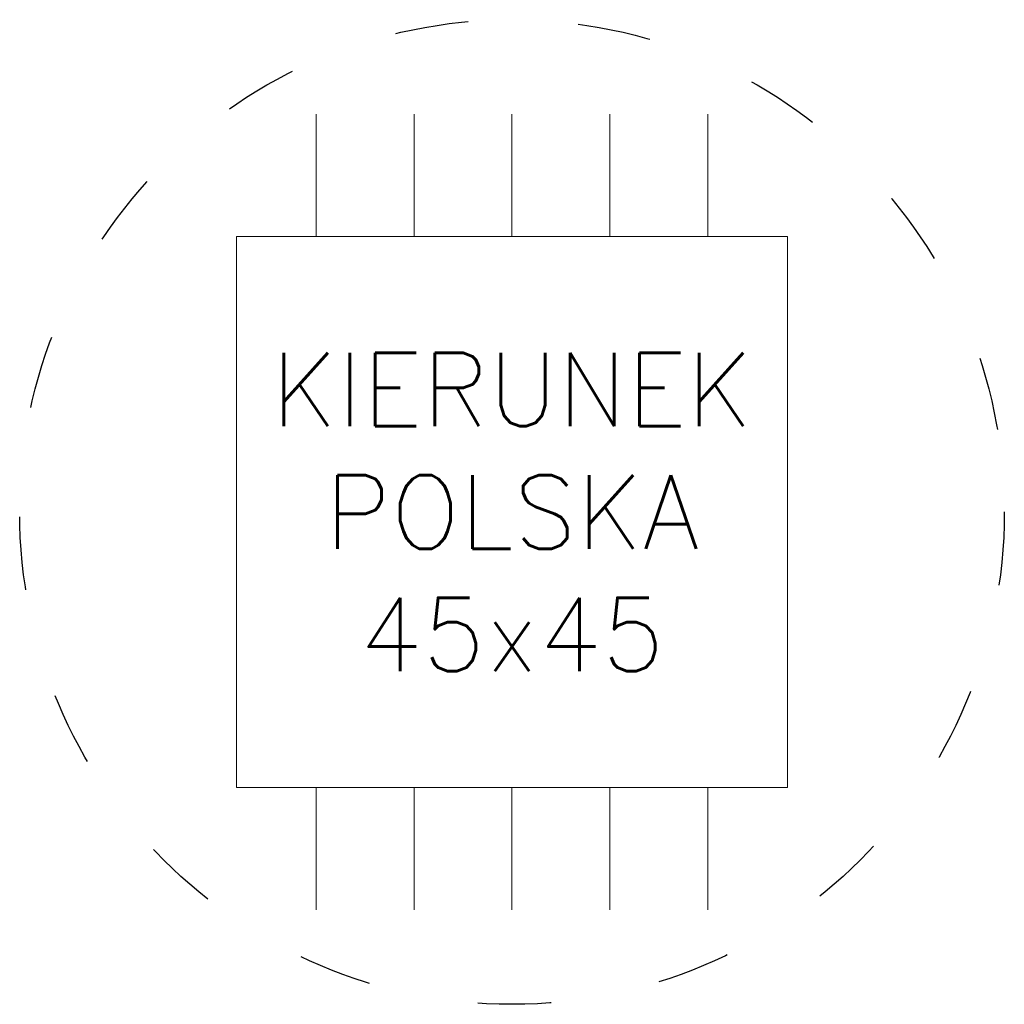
# Model space of a CAD drawing. Header units: metres. Extents: x 5541655 to 5610276, y 5589641 to 5627879.
# Tile 1 of 69: x 5541655 to 5541816, y 5589641 to 5589802. Entities that reach past the tile are written whole.
import ezdxf

# ---------------------------------------------------------------- set-up
doc = ezdxf.new("R2010")
doc.units = ezdxf.units.M
doc.header["$MEASUREMENT"] = 0
doc.linetypes.add('ACAD_ISO03W100', pattern=[30, 12, -18])
doc.layers.get('0').update_dxf_attribs({"linetype": 'CONTINUOUS', "lineweight": 18})
doc.layers.get('Defpoints').update_dxf_attribs({"linetype": 'CONTINUOUS'})
doc.styles.add('RomanS', font='romans.shx')

# ---------------------------------------------------------------- blocks, each defined once
blk = doc.blocks.new('KIERUNEK POLSKA')
for p, q in [((-16, 22.5), (-16, 32.5)), ((-8, 22.5), (-8, 32.5)), ((0, 22.5), (0, 32.5)), ((8, 22.5), (8, 32.5)), ((16, 22.5), (16, 32.5)), ((-16, -22.5), (-16, -32.5)), ((-8, -22.5), (-8, -32.5)), ((0, -22.5), (0, -32.5)), ((8, -22.5), (8, -32.5)), ((16, -22.5), (16, -32.5))]:
    blk.add_line(p, q)
blk.add_lwpolyline([(-22.5, 22.5), (-22.5, -22.5), (22.5, -22.5), (22.5, 22.5)], close=True)
at = {"layer": 'Defpoints', "linetype": 'ACAD_ISO03W100', "ltscale": 0.5}
blk.add_circle((0, 0), 40.225, dxfattribs=at)
at = {"insert": (0, 0), "char_height": 6, "width": 59.7, "attachment_point": 5, "style": 'RomanS'}
blk.add_mtext('\\pxqc;KIERUNEK\\PPOLSKA\\P45x45', dxfattribs=at)

msp = doc.modelspace()

# ---------------------------------------------------------------- block references
at = {"xscale": 2, "yscale": 2, "zscale": 2, "rotation": 359.9999983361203}
msp.add_blockref('KIERUNEK POLSKA', (5541735.4332, 5589721.9488), dxfattribs=at)

doc.saveas('drawing.dxf')
